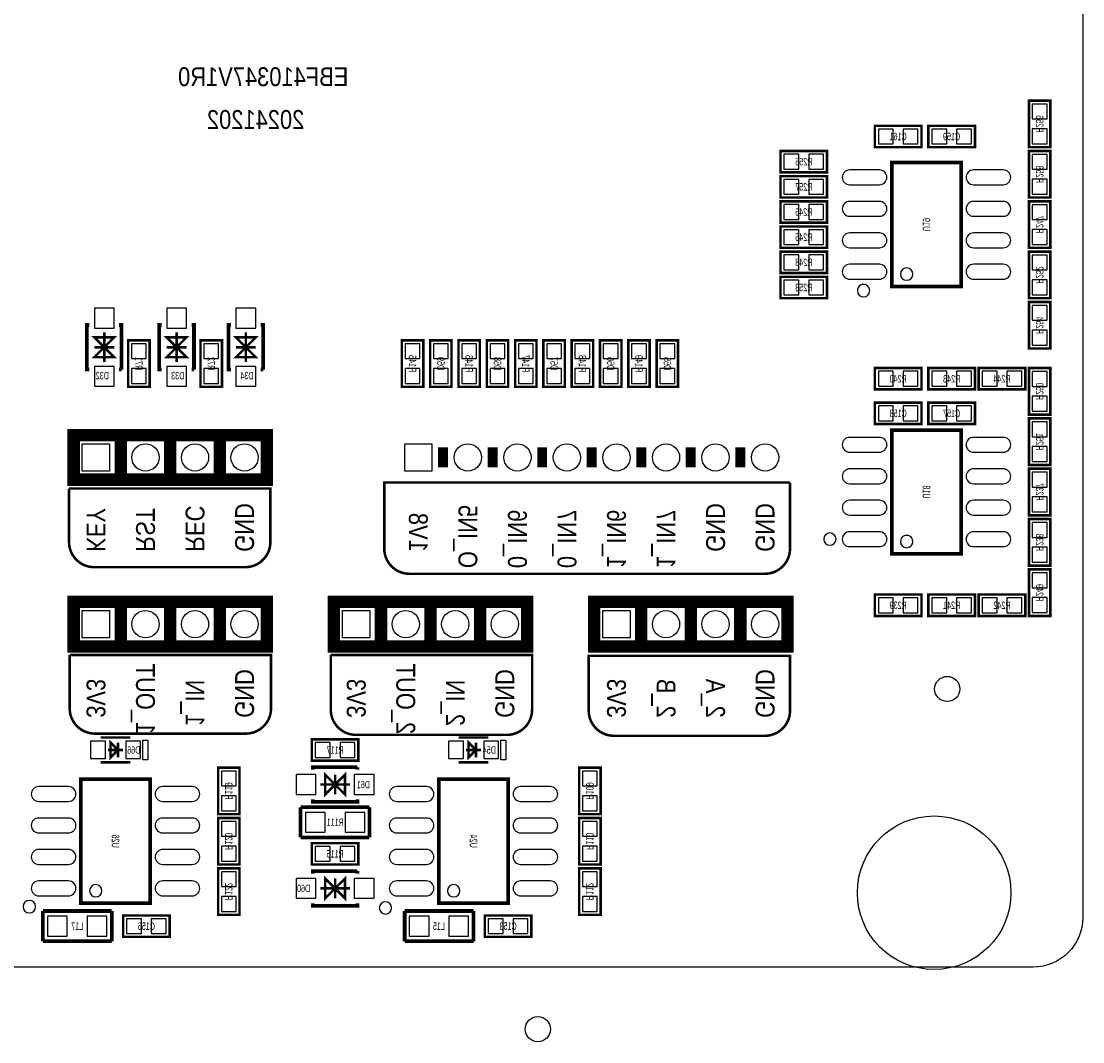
# Model space of a CAD drawing. Extents: x 0 to 129, y -3 to 86.
# Tile 5 of 7: x 87 to 129, y -3 to 38. Entities that reach past the tile are written whole.
import ezdxf
from ezdxf.enums import TextEntityAlignment as Align

# ---------------------------------------------------------------- set-up
doc = ezdxf.new("R2010")
doc.units = 0
for name, color, linetype in [('BG_OUTLINE', 3, 'CONTINUOUS'), ('BG_SILKSCREEN_BOTTOM', 173, 'CONTINUOUS'), ('PG_SILKSCREEN_BOTTOM', 150, 'CONTINUOUS'), ('PIN_BOTTOM', 202, 'CONTINUOUS'), ('RD_SILKSCREEN_BOTTOM', 122, 'CONTINUOUS')]:
    doc.layers.add(name, color=color, linetype=linetype)

msp = doc.modelspace()

# ---------------------------------------------------------------- linework, layer by layer
at = {"layer": 'BG_OUTLINE'}
msp.add_lwpolyline([(1.999996, 78.999994), (24.356873, 78.999994), (24.356873, 70.199987), (38.35687, 70.199987), (38.35687, 78.999994), (127.499999, 78.999994, -0.414213), (129.499995, 76.999998), (129.499995, 1.999996, -0.414212), (127.499999, 0), (1.999996, 0, -0.414212), (0, 1.999996), (0, 76.999998, -0.414213)], format="xyb", close=True, dxfattribs=at)
for points in [[(38.35687, 78.999994), (127.499999, 78.999994, -0.414213), (129.499995, 76.999998), (129.499995, 1.999996)], [(129.499995, 1.999996, -0.414212), (127.499999, 0), (1.999996, 0)]]:
    msp.add_lwpolyline(points, format="xyb", dxfattribs=at)
at = {"layer": 'BG_SILKSCREEN_BOTTOM', "const_width": 0.1016}
for points in [[(88.572594, 19.3167), (96.700594, 19.3167), (96.700594, 17.1577, -0.414214), (95.684594, 16.1417), (89.588594, 16.1417, -0.414214), (88.572594, 17.1577), (88.572594, 19.3167)], [(117.680994, 19.558), (101.297994, 19.558), (101.297994, 16.891, 0.414214), (102.313994, 15.875), (116.664994, 15.875, 0.414214), (117.680994, 16.891), (117.680994, 19.558)], [(88.597994, 12.5984), (96.725994, 12.5984), (96.725994, 10.4394, -0.414214), (95.709994, 9.4234), (89.613994, 9.4234, -0.414214), (88.597994, 10.4394), (88.597994, 12.5984)], [(99.138994, 12.5984), (107.266994, 12.5984), (107.266994, 10.3886, -0.414214), (106.250994, 9.3726), (100.154994, 9.3726, -0.414214), (99.138994, 10.3886), (99.138994, 12.5984)], [(109.552994, 12.5349), (109.552994, 12.5603), (117.680994, 12.5603), (117.680994, 10.3505, -0.414214), (116.664994, 9.3345), (110.568994, 9.3345, -0.414214), (109.552994, 10.3505), (109.552994, 12.5349)]]:
    msp.add_lwpolyline(points, format="xyb", dxfattribs=at)
at = {"layer": 'PG_SILKSCREEN_BOTTOM'}
for points, const_width in [([(127.3302, 34.9758), (127.3302, 33.0962), (128.1938, 33.0962), (128.1938, 34.9758), (127.3302, 34.9758)], 0.1016), ([(122.9868, 33.9598), (121.1072, 33.9598), (121.1072, 33.0962), (122.9868, 33.0962), (122.9868, 33.9598)], 0.1016), ([(123.2662, 33.0962), (125.1458, 33.0962), (125.1458, 33.9598), (123.2662, 33.9598), (123.2662, 33.0962)], 0.1016), ([(117.2972, 32.0802), (119.1768, 32.0802), (119.1768, 32.9438), (117.2972, 32.9438), (117.2972, 32.0802)], 0.1016), ([(128.1938, 31.0642), (128.1938, 32.9438), (127.3302, 32.9438), (127.3302, 31.0642), (128.1938, 31.0642)], 0.1016), ([(124.589997, 27.472005), (124.589997, 32.471995), (121.790003, 32.471995), (121.790003, 27.472005), (124.589997, 27.472005)], 0.150012), ([(119.1768, 31.9278), (117.2972, 31.9278), (117.2972, 31.0642), (119.1768, 31.0642), (119.1768, 31.9278)], 0.1016), ([(117.2972, 30.0482), (119.1768, 30.0482), (119.1768, 30.9118), (117.2972, 30.9118), (117.2972, 30.0482)], 0.1016), ([(128.1938, 29.0322), (128.1938, 30.9118), (127.3302, 30.9118), (127.3302, 29.0322), (128.1938, 29.0322)], 0.1016), ([(117.2972, 29.0322), (119.1768, 29.0322), (119.1768, 29.8958), (117.2972, 29.8958), (117.2972, 29.0322)], 0.1016), ([(119.1768, 28.8798), (117.2972, 28.8798), (117.2972, 28.0162), (119.1768, 28.0162), (119.1768, 28.8798)], 0.1016), ([(127.3302, 28.8798), (127.3302, 27.0002), (128.1938, 27.0002), (128.1938, 28.8798), (127.3302, 28.8798)], 0.1016), ([(117.2972, 27.0002), (119.1768, 27.0002), (119.1768, 27.8638), (117.2972, 27.8638), (117.2972, 27.0002)], 0.1016), ([(128.1938, 24.9682), (128.1938, 26.8478), (127.3302, 26.8478), (127.3302, 24.9682), (128.1938, 24.9682)], 0.1016), ([(89.394995, 24.118799), (89.294995, 24.118799), (89.294995, 25.918795), (89.394995, 25.918795)], 0.150012), ([(90.694993, 24.118799), (90.694993, 25.918795), (90.594993, 25.918795)], 0.150012), ([(92.315995, 24.118799), (92.215995, 24.118799), (92.215995, 25.918795), (92.315995, 25.918795)], 0.150012), ([(93.615993, 24.118799), (93.615993, 25.918795), (93.515993, 25.918795)], 0.150012), ([(95.109995, 24.118799), (95.009995, 24.118799), (95.009995, 25.91882), (95.109995, 25.91882)], 0.150012), ([(96.409993, 24.118799), (96.409993, 25.91882), (96.309993, 25.91882)], 0.150012), ([(89.994994, 25.018797), (89.594995, 24.618798), (90.394993, 24.618798), (89.994994, 25.018797), (90.394993, 25.418796), (89.594995, 25.418796), (89.994994, 25.018797)], 0.1), ([(89.994994, 24.418798), (89.994994, 25.618796)], 0.1), ([(91.823794, 23.4188), (91.823794, 25.2984), (90.960194, 25.2984), (90.960194, 23.4188), (91.823794, 23.4188)], 0.1016), ([(92.915994, 25.018797), (92.515995, 24.618798), (93.315993, 24.618798), (92.915994, 25.018797), (93.315993, 25.418796), (92.515995, 25.418796), (92.915994, 25.018797)], 0.1), ([(92.915994, 24.418798), (92.915994, 25.618796)], 0.1), ([(94.744794, 23.4188), (94.744794, 25.2984), (93.881194, 25.2984), (93.881194, 23.4188), (94.744794, 23.4188)], 0.1016), ([(95.709994, 25.018797), (95.309995, 24.618798), (96.109993, 24.618798), (95.709994, 25.018797), (96.109993, 25.418821), (95.309995, 25.418821), (95.709994, 25.018797)], 0.1), ([(95.709994, 24.418798), (95.709994, 25.618821)], 0.1), ([(102.872794, 23.4188), (102.872794, 25.2984), (102.009194, 25.2984), (102.009194, 23.4188), (102.872794, 23.4188)], 0.1016), ([(104.015794, 23.4188), (104.015794, 25.2984), (103.152194, 25.2984), (103.152194, 23.4188), (104.015794, 23.4188)], 0.1016), ([(105.158794, 23.4188), (105.158794, 25.2984), (104.295194, 25.2984), (104.295194, 23.4188), (105.158794, 23.4188)], 0.1016), ([(106.301794, 23.4188), (106.301794, 25.2984), (105.438194, 25.2984), (105.438194, 23.4188), (106.301794, 23.4188)], 0.1016), ([(107.444794, 23.4188), (107.444794, 25.2984), (106.581194, 25.2984), (106.581194, 23.4188), (107.444794, 23.4188)], 0.1016), ([(108.587794, 23.4188), (108.587794, 25.2984), (107.724194, 25.2984), (107.724194, 23.4188), (108.587794, 23.4188)], 0.1016), ([(109.730794, 23.4188), (109.730794, 25.2984), (108.867194, 25.2984), (108.867194, 23.4188), (109.730794, 23.4188)], 0.1016), ([(110.873794, 23.4188), (110.873794, 25.2984), (110.010194, 25.2984), (110.010194, 23.4188), (110.873794, 23.4188)], 0.1016), ([(112.016794, 23.4188), (112.016794, 25.2984), (111.153194, 25.2984), (111.153194, 23.4188), (112.016794, 23.4188)], 0.1016), ([(113.159794, 23.4188), (113.159794, 25.2984), (112.296194, 25.2984), (112.296194, 23.4188), (113.159794, 23.4188)], 0.1016), ([(89.594995, 25.018797), (90.394993, 25.018797)], 0.1), ([(92.515995, 25.018797), (93.315993, 25.018797)], 0.1), ([(95.309995, 25.018797), (96.109993, 25.018797)], 0.1), ([(90.694993, 24.118799), (90.594993, 24.118799)], 0.150012), ([(93.615993, 24.118799), (93.515993, 24.118799)], 0.150012), ([(96.409993, 24.118799), (96.309993, 24.118799)], 0.150012), ([(122.9868, 24.1808), (121.1072, 24.1808), (121.1072, 23.3172), (122.9868, 23.3172), (122.9868, 24.1808)], 0.1016), ([(125.1458, 24.1808), (123.2662, 24.1808), (123.2662, 23.3172), (125.1458, 23.3172), (125.1458, 24.1808)], 0.1016), ([(125.2982, 23.3172), (127.1778, 23.3172), (127.1778, 24.1808), (125.2982, 24.1808), (125.2982, 23.3172)], 0.1016), ([(127.3302, 24.1808), (127.3302, 22.3012), (128.1938, 22.3012), (128.1938, 24.1808), (127.3302, 24.1808)], 0.1016), ([(122.9868, 22.7838), (121.1072, 22.7838), (121.1072, 21.9202), (122.9868, 21.9202), (122.9868, 22.7838)], 0.1016), ([(123.2662, 21.9202), (125.1458, 21.9202), (125.1458, 22.7838), (123.2662, 22.7838), (123.2662, 21.9202)], 0.1016), ([(128.1938, 20.2692), (128.1938, 22.1488), (127.3302, 22.1488), (127.3302, 20.2692), (128.1938, 20.2692)], 0.1016), ([(89.058039, 19.674002), (96.558024, 19.674002), (96.558024, 21.473998), (88.758039, 21.473998), (88.758039, 19.674002), (89.058039, 19.674002)], 0.499999), ([(90.658036, 21.473998), (90.658036, 19.674002)], 0.499999), ([(92.658032, 21.473998), (92.658032, 19.674002)], 0.499999), ([(94.658028, 21.473998), (94.658028, 19.674002)], 0.499999), ([(124.589997, 16.677005), (124.589997, 21.676995), (121.790003, 21.676995), (121.790003, 16.677005), (124.589997, 16.677005)], 0.150012), ([(103.674037, 20.174001), (103.674037, 20.973999)], 0.399999), ([(105.674033, 20.174001), (105.674033, 20.973999)], 0.399999), ([(107.674029, 20.174001), (107.674029, 20.973999)], 0.399999), ([(109.674025, 20.174001), (109.674025, 20.973999)], 0.399999), ([(111.674021, 20.174001), (111.674021, 20.973999)], 0.399999), ([(113.674017, 20.174001), (113.674017, 20.973999)], 0.399999), ([(115.674013, 20.174001), (115.674013, 20.973999)], 0.399999), ([(128.1938, 18.2372), (128.1938, 20.1168), (127.3302, 20.1168), (127.3302, 18.2372), (128.1938, 18.2372)], 0.1016), ([(127.3302, 18.0848), (127.3302, 16.2052), (128.1938, 16.2052), (128.1938, 18.0848), (127.3302, 18.0848)], 0.1016), ([(128.1938, 14.1732), (128.1938, 16.0528), (127.3302, 16.0528), (127.3302, 14.1732), (128.1938, 14.1732)], 0.1016), ([(122.9868, 15.0368), (121.1072, 15.0368), (121.1072, 14.1732), (122.9868, 14.1732), (122.9868, 15.0368)], 0.1016), ([(125.1458, 15.0368), (123.2662, 15.0368), (123.2662, 14.1732), (125.1458, 14.1732), (125.1458, 15.0368)], 0.1016), ([(125.2982, 14.1732), (127.1778, 14.1732), (127.1778, 15.0368), (125.2982, 15.0368), (125.2982, 14.1732)], 0.1016), ([(89.058039, 12.943002), (96.558024, 12.943002), (96.558024, 14.742998), (88.758039, 14.742998), (88.758039, 12.943002), (89.058039, 12.943002)], 0.499999), ([(90.658036, 14.742998), (90.658036, 12.943002)], 0.499999), ([(92.658032, 14.742998), (92.658032, 12.943002)], 0.499999), ([(94.658028, 14.742998), (94.658028, 12.943002)], 0.499999), ([(99.566019, 12.943002), (107.066029, 12.943002), (107.066029, 14.742998), (99.266019, 14.742998), (99.266019, 12.943002), (99.566019, 12.943002)], 0.499999), ([(101.166041, 14.742998), (101.166041, 12.943002)], 0.499999), ([(103.166037, 14.742998), (103.166037, 12.943002)], 0.499999), ([(105.166033, 14.742998), (105.166033, 12.943002)], 0.499999), ([(110.074024, 12.943002), (117.574035, 12.943002), (117.574035, 14.742998), (109.774025, 14.742998), (109.774025, 12.943002), (110.074024, 12.943002)], 0.499999), ([(111.674046, 14.742998), (111.674046, 12.943002)], 0.499999), ([(113.674042, 14.742998), (113.674042, 12.943002)], 0.499999), ([(115.674038, 14.742998), (115.674038, 12.943002)], 0.499999), ([(91.049399, 9.262999), (89.849401, 9.262999)], 0.1), ([(90.2494, 9.062999), (90.5494, 8.763), (90.2494, 8.463001), (90.2494, 9.062999)], 0.1), ([(90.5494, 9.062999), (90.5494, 8.463001)], 0.1), ([(100.2538, 9.1948), (98.3742, 9.1948), (98.3742, 8.3312), (100.2538, 8.3312), (100.2538, 9.1948)], 0.1016), ([(105.501999, 9.262999), (104.302001, 9.262999)], 0.1), ([(104.702, 9.062999), (105.002, 8.763), (104.702, 8.463001), (104.702, 9.062999)], 0.1), ([(105.002, 9.062999), (105.002, 8.463001)], 0.1), ([(90.749399, 8.763), (90.149401, 8.763)], 0.1), ([(105.201999, 8.763), (104.602001, 8.763)], 0.1), ([(91.049399, 8.263001), (89.849401, 8.263001)], 0.1), ([(105.501999, 8.263001), (104.302001, 8.263001)], 0.1), ([(95.4532, 6.1722), (95.4532, 8.0518), (94.5896, 8.0518), (94.5896, 6.1722), (95.4532, 6.1722)], 0.1016), ([(100.213998, 8.065999), (98.414002, 8.065999), (98.414002, 7.965999)], 0.150012), ([(99.314, 7.366), (99.713999, 6.966001), (99.713999, 7.765999), (99.314, 7.366), (98.914001, 7.765999), (98.914001, 6.966001), (99.314, 7.366)], 0.1), ([(99.314, 6.966001), (99.314, 7.765999)], 0.1), ([(100.213998, 8.065999), (100.213998, 7.965999)], 0.150012), ([(110.0328, 6.1722), (110.0328, 8.0518), (109.1692, 8.0518), (109.1692, 6.1722), (110.0328, 6.1722)], 0.1016), ([(91.849397, 2.580005), (91.849397, 7.579995), (89.049403, 7.579995), (89.049403, 2.580005), (91.849397, 2.580005)], 0.150012), ([(99.913999, 7.366), (98.714001, 7.366)], 0.1), ([(106.301997, 2.580005), (106.301997, 7.579995), (103.502003, 7.579995), (103.502003, 2.580005), (106.301997, 2.580005)], 0.150012), ([(100.6983, 6.4516), (97.917, 6.4516)], 0.1524), ([(97.917, 6.4516), (97.917, 5.2324)], 0.1524), ([(100.213998, 6.766001), (100.213998, 6.666001), (98.414002, 6.666001), (98.414002, 6.766001)], 0.150012), ([(100.6983, 5.2324), (100.6983, 6.4516)], 0.1524), ([(95.4532, 4.1402), (95.4532, 6.0198), (94.5896, 6.0198), (94.5896, 4.1402), (95.4532, 4.1402)], 0.1016), ([(110.0328, 4.1402), (110.0328, 6.0198), (109.1692, 6.0198), (109.1692, 4.1402), (110.0328, 4.1402)], 0.1016), ([(97.917, 5.2324), (100.6983, 5.2324)], 0.1524), ([(100.2538, 5.0038), (98.3742, 5.0038), (98.3742, 4.1402), (100.2538, 4.1402), (100.2538, 5.0038)], 0.1016), ([(94.5896, 3.9878), (94.5896, 2.1082), (95.4532, 2.1082), (95.4532, 3.9878), (94.5896, 3.9878)], 0.1016), ([(100.213998, 3.874999), (98.414002, 3.874999), (98.414002, 3.774999)], 0.150012), ([(100.213998, 3.874999), (100.213998, 3.774999)], 0.150012), ([(109.1692, 3.9878), (109.1692, 2.1082), (110.0328, 2.1082), (110.0328, 3.9878), (109.1692, 3.9878)], 0.1016), ([(99.314, 3.175), (99.713999, 2.775001), (99.713999, 3.574999), (99.314, 3.175), (98.914001, 3.574999), (98.914001, 2.775001), (99.314, 3.175)], 0.1), ([(99.314, 2.775001), (99.314, 3.574999)], 0.1), ([(99.913999, 3.175), (98.714001, 3.175)], 0.1), ([(100.213998, 2.575001), (100.213998, 2.475001), (98.414002, 2.475001), (98.414002, 2.575001)], 0.150012), ([(90.297, 2.2606), (87.5157, 2.2606)], 0.1524), ([(87.5157, 2.2606), (87.5157, 1.0414)], 0.1524), ([(90.297, 1.0414), (90.297, 2.2606)], 0.1524), ([(104.902, 2.2606), (102.1207, 2.2606)], 0.1524), ([(102.1207, 2.2606), (102.1207, 1.0414)], 0.1524), ([(104.902, 1.0414), (104.902, 2.2606)], 0.1524), ([(90.7542, 1.2192), (92.6338, 1.2192), (92.6338, 2.0828), (90.7542, 2.0828), (90.7542, 1.2192)], 0.1016), ([(105.3592, 1.2192), (107.2388, 1.2192), (107.2388, 2.0828), (105.3592, 2.0828), (105.3592, 1.2192)], 0.1016), ([(87.5157, 1.0414), (90.297, 1.0414)], 0.1524), ([(102.1207, 1.0414), (104.902, 1.0414)], 0.1524)]:
    msp.add_lwpolyline(points, dxfattribs=dict(at, const_width=const_width))
for points in [[(122.639988, 27.972004, 1), (122.140012, 27.971996, 1)], [(120.899987, 27.305, 1), (120.400048, 27.304992, 1)], [(119.539969, 17.277004, 1), (119.040031, 17.276996, 1)], [(122.639988, 17.177004, 1), (122.140012, 17.176996, 1)], [(89.899388, 3.080004, 1), (89.399412, 3.079996, 1)], [(104.351988, 3.080004, 1), (103.852012, 3.079996, 1)], [(87.219612, 2.4384, 1), (86.719623, 2.438392, 1)], [(101.596012, 2.3876, 1), (101.096023, 2.387592, 1)]]:
    msp.add_lwpolyline(points, format="xyb", close=True, dxfattribs=at)
for points in [[(91.749397, 9.162999), (91.749397, 8.363001), (91.549398, 8.363001), (91.549398, 9.162999)], [(106.201997, 9.162999), (106.201997, 8.363001), (106.001998, 8.363001), (106.001998, 9.162999)]]:
    msp.add_lwpolyline(points, close=True, dxfattribs=at)
at = {"layer": 'PIN_BOTTOM'}
for points in [[(128.061695, 34.835592), (127.462305, 34.835592), (127.462305, 34.236203), (128.061695, 34.236203)], [(121.846797, 33.228305), (121.846797, 33.827695), (121.247408, 33.827695), (121.247408, 33.228305)], [(122.846592, 33.228305), (122.846592, 33.827695), (122.247203, 33.827695), (122.247203, 33.228305)], [(123.406408, 33.827695), (123.406408, 33.228305), (124.005797, 33.228305), (124.005797, 33.827695)], [(124.406203, 33.827695), (124.406203, 33.228305), (125.005592, 33.228305), (125.005592, 33.827695)], [(128.061695, 33.835797), (127.462305, 33.835797), (127.462305, 33.236408), (128.061695, 33.236408)], [(117.437408, 32.811695), (117.437408, 32.212305), (118.036797, 32.212305), (118.036797, 32.811695)], [(118.437203, 32.811695), (118.437203, 32.212305), (119.036592, 32.212305), (119.036592, 32.811695)], [(127.462305, 32.204203), (128.061695, 32.204203), (128.061695, 32.803592), (127.462305, 32.803592)], [(118.036797, 31.196305), (118.036797, 31.795695), (117.437408, 31.795695), (117.437408, 31.196305)], [(119.036592, 31.196305), (119.036592, 31.795695), (118.437203, 31.795695), (118.437203, 31.196305)], [(127.462305, 31.204408), (128.061695, 31.204408), (128.061695, 31.803797), (127.462305, 31.803797)], [(117.437408, 30.779695), (117.437408, 30.180305), (118.036797, 30.180305), (118.036797, 30.779695)], [(118.437203, 30.779695), (118.437203, 30.180305), (119.036592, 30.180305), (119.036592, 30.779695)], [(127.462305, 30.172203), (128.061695, 30.172203), (128.061695, 30.771592), (127.462305, 30.771592)], [(117.437408, 29.763695), (117.437408, 29.164305), (118.036797, 29.164305), (118.036797, 29.763695)], [(118.437203, 29.763695), (118.437203, 29.164305), (119.036592, 29.164305), (119.036592, 29.763695)], [(127.462305, 29.172408), (128.061695, 29.172408), (128.061695, 29.771797), (127.462305, 29.771797)], [(118.036797, 28.148305), (118.036797, 28.747695), (117.437408, 28.747695), (117.437408, 28.148305)], [(119.036592, 28.148305), (119.036592, 28.747695), (118.437203, 28.747695), (118.437203, 28.148305)], [(128.061695, 28.739592), (127.462305, 28.739592), (127.462305, 28.140203), (128.061695, 28.140203)], [(117.437408, 27.731695), (117.437408, 27.132305), (118.036797, 27.132305), (118.036797, 27.731695)], [(118.437203, 27.731695), (118.437203, 27.132305), (119.036592, 27.132305), (119.036592, 27.731695)], [(128.061695, 27.739797), (127.462305, 27.739797), (127.462305, 27.140408), (128.061695, 27.140408)], [(89.594944, 25.793751), (90.395044, 25.793751), (90.395044, 26.593851), (89.594944, 26.593851)], [(92.515944, 25.793751), (93.316044, 25.793751), (93.316044, 26.593851), (92.515944, 26.593851)], [(95.309944, 25.793751), (96.110044, 25.793751), (96.110044, 26.593851), (95.309944, 26.593851)], [(127.462305, 26.108203), (128.061695, 26.108203), (128.061695, 26.707592), (127.462305, 26.707592)], [(127.462305, 25.108408), (128.061695, 25.108408), (128.061695, 25.707797), (127.462305, 25.707797)], [(91.092299, 24.558803), (91.691689, 24.558803), (91.691689, 25.158192), (91.092299, 25.158192)], [(94.013299, 24.558803), (94.612689, 24.558803), (94.612689, 25.158192), (94.013299, 25.158192)], [(102.141299, 24.558803), (102.740689, 24.558803), (102.740689, 25.158192), (102.141299, 25.158192)], [(103.284299, 24.558803), (103.883689, 24.558803), (103.883689, 25.158192), (103.284299, 25.158192)], [(104.427299, 24.558803), (105.026689, 24.558803), (105.026689, 25.158192), (104.427299, 25.158192)], [(105.570299, 24.558803), (106.169689, 24.558803), (106.169689, 25.158192), (105.570299, 25.158192)], [(106.713299, 24.558803), (107.312689, 24.558803), (107.312689, 25.158192), (106.713299, 25.158192)], [(107.856299, 24.558803), (108.455689, 24.558803), (108.455689, 25.158192), (107.856299, 25.158192)], [(108.999299, 24.558803), (109.598689, 24.558803), (109.598689, 25.158192), (108.999299, 25.158192)], [(110.142299, 24.558803), (110.741689, 24.558803), (110.741689, 25.158192), (110.142299, 25.158192)], [(111.285299, 24.558803), (111.884689, 24.558803), (111.884689, 25.158192), (111.285299, 25.158192)], [(112.428299, 24.558803), (113.027689, 24.558803), (113.027689, 25.158192), (112.428299, 25.158192)], [(89.594944, 23.443743), (90.395044, 23.443743), (90.395044, 24.243843), (89.594944, 24.243843)], [(91.092299, 23.559008), (91.691689, 23.559008), (91.691689, 24.158397), (91.092299, 24.158397)], [(92.515944, 23.443743), (93.316044, 23.443743), (93.316044, 24.243843), (92.515944, 24.243843)], [(94.013299, 23.559008), (94.612689, 23.559008), (94.612689, 24.158397), (94.013299, 24.158397)], [(95.309944, 23.443743), (96.110044, 23.443743), (96.110044, 24.243843), (95.309944, 24.243843)], [(102.141299, 23.559008), (102.740689, 23.559008), (102.740689, 24.158397), (102.141299, 24.158397)], [(103.284299, 23.559008), (103.883689, 23.559008), (103.883689, 24.158397), (103.284299, 24.158397)], [(104.427299, 23.559008), (105.026689, 23.559008), (105.026689, 24.158397), (104.427299, 24.158397)], [(105.570299, 23.559008), (106.169689, 23.559008), (106.169689, 24.158397), (105.570299, 24.158397)], [(106.713299, 23.559008), (107.312689, 23.559008), (107.312689, 24.158397), (106.713299, 24.158397)], [(107.856299, 23.559008), (108.455689, 23.559008), (108.455689, 24.158397), (107.856299, 24.158397)], [(108.999299, 23.559008), (109.598689, 23.559008), (109.598689, 24.158397), (108.999299, 24.158397)], [(110.142299, 23.559008), (110.741689, 23.559008), (110.741689, 24.158397), (110.142299, 24.158397)], [(111.285299, 23.559008), (111.884689, 23.559008), (111.884689, 24.158397), (111.285299, 24.158397)], [(112.428299, 23.559008), (113.027689, 23.559008), (113.027689, 24.158397), (112.428299, 24.158397)], [(121.846797, 23.449305), (121.846797, 24.048695), (121.247408, 24.048695), (121.247408, 23.449305)], [(122.846592, 23.449305), (122.846592, 24.048695), (122.247203, 24.048695), (122.247203, 23.449305)], [(124.005797, 23.449305), (124.005797, 24.048695), (123.406408, 24.048695), (123.406408, 23.449305)], [(125.005592, 23.449305), (125.005592, 24.048695), (124.406203, 24.048695), (124.406203, 23.449305)], [(125.438408, 24.048695), (125.438408, 23.449305), (126.037797, 23.449305), (126.037797, 24.048695)], [(126.438203, 24.048695), (126.438203, 23.449305), (127.037592, 23.449305), (127.037592, 24.048695)], [(128.061695, 24.040592), (127.462305, 24.040592), (127.462305, 23.441203), (128.061695, 23.441203)], [(128.061695, 23.040797), (127.462305, 23.040797), (127.462305, 22.441408), (128.061695, 22.441408)], [(121.846797, 22.052305), (121.846797, 22.651695), (121.247408, 22.651695), (121.247408, 22.052305)], [(122.846592, 22.052305), (122.846592, 22.651695), (122.247203, 22.651695), (122.247203, 22.052305)], [(123.406408, 22.651695), (123.406408, 22.052305), (124.005797, 22.052305), (124.005797, 22.651695)], [(124.406203, 22.651695), (124.406203, 22.052305), (125.005592, 22.052305), (125.005592, 22.651695)], [(127.462305, 21.409203), (128.061695, 21.409203), (128.061695, 22.008592), (127.462305, 22.008592)], [(89.107975, 20.023938), (89.107975, 21.124037), (90.208075, 21.124037), (90.208075, 20.023938)], [(102.123951, 20.023938), (102.123951, 21.124037), (103.224051, 21.124037), (103.224051, 20.023938)], [(127.462305, 20.409408), (128.061695, 20.409408), (128.061695, 21.008797), (127.462305, 21.008797)], [(127.462305, 19.377203), (128.061695, 19.377203), (128.061695, 19.976592), (127.462305, 19.976592)], [(127.462305, 18.377408), (128.061695, 18.377408), (128.061695, 18.976797), (127.462305, 18.976797)], [(128.061695, 17.944592), (127.462305, 17.944592), (127.462305, 17.345203), (128.061695, 17.345203)], [(128.061695, 16.944797), (127.462305, 16.944797), (127.462305, 16.345408), (128.061695, 16.345408)], [(127.462305, 15.313203), (128.061695, 15.313203), (128.061695, 15.912592), (127.462305, 15.912592)], [(121.846797, 14.305305), (121.846797, 14.904695), (121.247408, 14.904695), (121.247408, 14.305305)], [(122.846592, 14.305305), (122.846592, 14.904695), (122.247203, 14.904695), (122.247203, 14.305305)], [(124.005797, 14.305305), (124.005797, 14.904695), (123.406408, 14.904695), (123.406408, 14.305305)], [(125.005592, 14.305305), (125.005592, 14.904695), (124.406203, 14.904695), (124.406203, 14.305305)], [(125.438408, 14.904695), (125.438408, 14.305305), (126.037797, 14.305305), (126.037797, 14.904695)], [(126.438203, 14.904695), (126.438203, 14.305305), (127.037592, 14.305305), (127.037592, 14.904695)], [(127.462305, 14.313408), (128.061695, 14.313408), (128.061695, 14.912797), (127.462305, 14.912797)], [(89.107975, 13.292938), (89.107975, 14.393037), (90.208075, 14.393037), (90.208075, 13.292938)], [(99.615981, 13.292938), (99.615981, 14.393037), (100.71608, 14.393037), (100.71608, 13.292938)], [(110.123986, 13.292938), (110.123986, 14.393037), (111.224085, 14.393037), (111.224085, 13.292938)], [(90.039342, 8.412988), (90.039342, 9.112987), (89.439445, 9.112987), (89.439445, 8.412988)], [(91.459355, 8.412988), (91.459355, 9.112987), (90.859458, 9.112987), (90.859458, 8.412988)], [(99.113797, 8.463305), (99.113797, 9.062695), (98.514408, 9.062695), (98.514408, 8.463305)], [(100.113592, 8.463305), (100.113592, 9.062695), (99.514203, 9.062695), (99.514203, 8.463305)], [(104.491942, 8.412988), (104.491942, 9.112987), (103.892045, 9.112987), (103.892045, 8.412988)], [(105.911955, 8.412988), (105.911955, 9.112987), (105.312058, 9.112987), (105.312058, 8.412988)], [(94.721705, 7.312203), (95.321095, 7.312203), (95.321095, 7.911592), (94.721705, 7.911592)], [(98.539046, 6.96595), (98.539046, 7.76605), (97.738946, 7.76605), (97.738946, 6.96595)], [(100.889054, 6.96595), (100.889054, 7.76605), (100.088954, 7.76605), (100.088954, 6.96595)], [(109.301305, 7.312203), (109.900695, 7.312203), (109.900695, 7.911592), (109.301305, 7.911592)], [(94.721705, 6.312408), (95.321095, 6.312408), (95.321095, 6.911797), (94.721705, 6.911797)], [(109.301305, 6.312408), (109.900695, 6.312408), (109.900695, 6.911797), (109.301305, 6.911797)], [(98.91395, 5.44195), (98.91395, 6.24205), (98.11385, 6.24205), (98.11385, 5.44195)], [(100.51415, 5.44195), (100.51415, 6.24205), (99.71405, 6.24205), (99.71405, 5.44195)], [(94.721705, 5.280203), (95.321095, 5.280203), (95.321095, 5.879592), (94.721705, 5.879592)], [(109.301305, 5.280203), (109.900695, 5.280203), (109.900695, 5.879592), (109.301305, 5.879592)], [(94.721705, 4.280408), (95.321095, 4.280408), (95.321095, 4.879797), (94.721705, 4.879797)], [(99.113797, 4.272305), (99.113797, 4.871695), (98.514408, 4.871695), (98.514408, 4.272305)], [(100.113592, 4.272305), (100.113592, 4.871695), (99.514203, 4.871695), (99.514203, 4.272305)], [(109.301305, 4.280408), (109.900695, 4.280408), (109.900695, 4.879797), (109.301305, 4.879797)], [(95.321095, 3.847592), (94.721705, 3.847592), (94.721705, 3.248203), (95.321095, 3.248203)], [(98.539046, 2.77495), (98.539046, 3.57505), (97.738946, 3.57505), (97.738946, 2.77495)], [(100.889054, 2.77495), (100.889054, 3.57505), (100.088954, 3.57505), (100.088954, 2.77495)], [(109.900695, 3.847592), (109.301305, 3.847592), (109.301305, 3.248203), (109.900695, 3.248203)], [(95.321095, 2.847797), (94.721705, 2.847797), (94.721705, 2.248408), (95.321095, 2.248408)], [(109.900695, 2.847797), (109.301305, 2.847797), (109.301305, 2.248408), (109.900695, 2.248408)], [(87.69985, 2.05105), (87.69985, 1.25095), (88.49995, 1.25095), (88.49995, 2.05105)], [(89.30005, 2.05105), (89.30005, 1.25095), (90.10015, 1.25095), (90.10015, 2.05105)], [(90.894408, 1.950695), (90.894408, 1.351305), (91.493797, 1.351305), (91.493797, 1.950695)], [(91.894203, 1.950695), (91.894203, 1.351305), (92.493592, 1.351305), (92.493592, 1.950695)], [(102.30485, 2.05105), (102.30485, 1.25095), (103.10495, 1.25095), (103.10495, 2.05105)], [(103.90505, 2.05105), (103.90505, 1.25095), (104.70515, 1.25095), (104.70515, 2.05105)], [(105.499408, 1.950695), (105.499408, 1.351305), (106.098797, 1.351305), (106.098797, 1.950695)], [(106.499203, 1.950695), (106.499203, 1.351305), (107.098592, 1.351305), (107.098592, 1.950695)]]:
    msp.add_lwpolyline(points, close=True, dxfattribs=at)
for points in [[(121.290105, 32.176949), (120.089905, 32.176949, 1), (120.089905, 31.577051), (121.290105, 31.577051, 1)], [(126.290095, 32.176949), (125.089895, 32.176949, 1), (125.089895, 31.577051), (126.290095, 31.577051, 1)], [(121.290105, 30.906949), (120.089905, 30.906949, 1), (120.089905, 30.307051), (121.290105, 30.307051, 1)], [(126.290095, 30.906949), (125.089895, 30.906949, 1), (125.089895, 30.307051), (126.290095, 30.307051, 1)], [(121.290105, 29.636949), (120.089905, 29.636949, 1), (120.089905, 29.037051), (121.290105, 29.037051, 1)], [(126.290095, 29.636949), (125.089895, 29.636949, 1), (125.089895, 29.037051), (126.290095, 29.037051, 1)], [(121.290105, 28.366949), (120.089905, 28.366949, 1), (120.089905, 27.767051), (121.290105, 27.767051, 1)], [(126.290095, 28.366949), (125.089895, 28.366949, 1), (125.089895, 27.767051), (126.290095, 27.767051, 1)], [(121.290105, 21.381949), (120.089905, 21.381949, 1), (120.089905, 20.782051), (121.290105, 20.782051, 1)], [(126.290095, 21.381949), (125.089895, 21.381949, 1), (125.089895, 20.782051), (126.290095, 20.782051, 1)], [(121.290105, 20.111949), (120.089905, 20.111949, 1), (120.089905, 19.512051), (121.290105, 19.512051, 1)], [(126.290095, 20.111949), (125.089895, 20.111949, 1), (125.089895, 19.512051), (126.290095, 19.512051, 1)], [(121.290105, 18.841949), (120.089905, 18.841949, 1), (120.089905, 18.242051), (121.290105, 18.242051, 1)], [(126.290095, 18.841949), (125.089895, 18.841949, 1), (125.089895, 18.242051), (126.290095, 18.242051, 1)], [(121.290105, 17.571949), (120.089905, 17.571949, 1), (120.089905, 16.972051), (121.290105, 16.972051, 1)], [(126.290095, 17.571949), (125.089895, 17.571949, 1), (125.089895, 16.972051), (126.290095, 16.972051, 1)], [(88.549505, 7.284949), (87.349305, 7.284949, 1), (87.349305, 6.685051), (88.549505, 6.685051, 1)], [(93.549495, 7.284949), (92.349295, 7.284949, 1), (92.349295, 6.685051), (93.549495, 6.685051, 1)], [(103.002105, 7.284949), (101.801905, 7.284949, 1), (101.801905, 6.685051), (103.002105, 6.685051, 1)], [(108.002095, 7.284949), (106.801895, 7.284949, 1), (106.801895, 6.685051), (108.002095, 6.685051, 1)], [(88.549505, 6.014949), (87.349305, 6.014949, 1), (87.349305, 5.415051), (88.549505, 5.415051, 1)], [(93.549495, 6.014949), (92.349295, 6.014949, 1), (92.349295, 5.415051), (93.549495, 5.415051, 1)], [(103.002105, 6.014949), (101.801905, 6.014949, 1), (101.801905, 5.415051), (103.002105, 5.415051, 1)], [(108.002095, 6.014949), (106.801895, 6.014949, 1), (106.801895, 5.415051), (108.002095, 5.415051, 1)], [(88.549505, 4.744949), (87.349305, 4.744949, 1), (87.349305, 4.145051), (88.549505, 4.145051, 1)], [(93.549495, 4.744949), (92.349295, 4.744949, 1), (92.349295, 4.145051), (93.549495, 4.145051, 1)], [(103.002105, 4.744949), (101.801905, 4.744949, 1), (101.801905, 4.145051), (103.002105, 4.145051, 1)], [(108.002095, 4.744949), (106.801895, 4.744949, 1), (106.801895, 4.145051), (108.002095, 4.145051, 1)], [(88.549505, 3.474949), (87.349305, 3.474949, 1), (87.349305, 2.875051), (88.549505, 2.875051, 1)], [(93.549495, 3.474949), (92.349295, 3.474949, 1), (92.349295, 2.875051), (93.549495, 2.875051, 1)], [(103.002105, 3.474949), (101.801905, 3.474949, 1), (101.801905, 2.875051), (103.002105, 2.875051, 1)], [(108.002095, 3.474949), (106.801895, 3.474949, 1), (106.801895, 2.875051), (108.002095, 2.875051, 1)]]:
    msp.add_lwpolyline(points, format="xyb", close=True, dxfattribs=at)
for centre, radius in [((91.658034, 20.574), 0.55005), ((93.65803, 20.574), 0.55005), ((95.658026, 20.574), 0.55005), ((104.674035, 20.574), 0.55005), ((106.674031, 20.574), 0.55005), ((108.674027, 20.574), 0.55005), ((110.674023, 20.574), 0.55005), ((112.674019, 20.574), 0.55005), ((114.674015, 20.574), 0.55005), ((116.674036, 20.574), 0.55005), ((91.658034, 13.843), 0.55005), ((93.65803, 13.843), 0.55005), ((95.658026, 13.843), 0.55005), ((102.166039, 13.843), 0.55005), ((104.166035, 13.843), 0.55005), ((106.166031, 13.843), 0.55005), ((112.674044, 13.843), 0.55005), ((114.67404, 13.843), 0.55005), ((116.674036, 13.843), 0.55005), ((124.0282, 11.2268), 0.508), ((123.500007, 2.999994), 3.099956), ((107.500039, -2.507996), 0.508)]:
    msp.add_circle(centre, radius, dxfattribs=at)

# ---------------------------------------------------------------- texts
at = {"layer": 'BG_SILKSCREEN_BOTTOM', "text_generation_flag": 2, "width": 0.866667}
for s, p in [('EBF410347V1R0', (99.8474, 35.56)), ('20241202', (98.0694, 33.8328))]:
    msp.add_text(s, height=0.762, dxfattribs=at).set_placement(p)
for s, p in [('GND', (95.277026, 16.764)), ('O_IN5', (104.292908, 16.1036)), ('0_IN6', (106.292929, 16.1036)), ('0_IN7', (108.292951, 16.1036)), ('1_IN6', (110.292972, 16.1036)), ('1_IN7', (112.292994, 16.1036)), ('GND', (114.293015, 16.764)), ('GND', (116.293036, 16.764)), ('KEY', (89.277038, 16.764)), ('RST', (91.277034, 16.764)), ('REC', (93.27703, 16.764)), ('1V8', (102.292887, 16.764)), ('1_OUT', (91.277034, 9.40181)), ('2_OUT', (101.785039, 9.40181)), ('GND', (95.277026, 10.06221)), ('GND', (105.785031, 10.06221)), ('2_B', (112.293044, 10.06221)), ('2_A', (114.29304, 10.06221)), ('GND', (116.293036, 10.06221)), ('3V3', (89.277038, 10.06221)), ('1_IN', (93.27703, 9.73201)), ('3V3', (99.785043, 10.06221)), ('2_IN', (103.785035, 9.73201)), ('3V3', (110.293048, 10.06221))]:
    msp.add_text(s, height=0.762, rotation=270, dxfattribs=at).set_placement(p)
at = {"layer": 'RD_SILKSCREEN_BOTTOM', "text_generation_flag": 2, "width": 0.700025}
for s, p in [('R256', (127.612013, 34.036356)), ('R258', (127.612013, 32.004356)), ('U19', (123.040013, 29.972356)), ('R247', (127.612013, 29.972356)), ('R252', (127.612013, 27.940356)), ('R254', (127.612013, 25.908356)), ('R71', (91.242007, 24.358956)), ('R72', (94.163007, 24.358956)), ('R145', (102.291007, 24.358956)), ('D59', (103.434007, 24.358956)), ('R146', (104.577007, 24.358956)), ('D58', (105.720007, 24.358956)), ('R147', (106.863007, 24.358956)), ('D57', (108.006007, 24.358956)), ('R148', (109.149007, 24.358956)), ('D56', (110.292007, 24.358956)), ('R149', (111.435007, 24.358956)), ('D55', (112.578007, 24.358956)), ('R250', (127.612013, 23.241356)), ('R251', (127.612013, 21.209356)), ('U18', (123.040013, 19.177356)), ('R237', (127.612013, 19.177356)), ('R238', (127.612013, 17.145356)), ('R249', (127.612013, 15.113356)), ('R119', (94.871413, 7.112356)), ('R109', (109.451013, 7.112356)), ('U26', (90.299413, 5.080356)), ('R120', (94.871413, 5.080356)), ('U24', (104.752013, 5.080356)), ('R110', (109.451013, 5.080356)), ('R122', (94.871413, 3.048356)), ('R112', (109.451013, 3.048356))]:
    msp.add_text(s, height=0.299999, rotation=270, dxfattribs=at).set_placement(p, align=Align.CENTER)
for s, p in [('C161', (122.047, 33.377988)), ('C159', (124.206, 33.377988)), ('R255', (118.237, 32.361988)), ('R257', (118.237, 31.345988)), ('R246', (118.237, 30.329988)), ('R245', (118.237, 29.313988)), ('R248', (118.237, 28.297988)), ('R253', (118.237, 27.281988)), ('D32', (89.916, 23.726013)), ('D33', (92.964, 23.726013)), ('D34', (95.758, 23.726013)), ('R240', (122.047, 23.599013)), ('R243', (124.206, 23.599013)), ('R244', (126.238, 23.599013)), ('C158', (122.047, 22.202013)), ('C157', (124.206, 22.202013)), ('R239', (122.047, 14.455013)), ('R241', (124.206, 14.455013)), ('R242', (126.238, 14.455013)), ('D66', (91.186, 8.613013)), ('R117', (99.314, 8.612988)), ('D54', (105.537, 8.613013)), ('D61', (100.457, 7.216013)), ('R111', (99.314, 5.692013)), ('R115', (99.314, 4.422013)), ('D60', (98.044, 3.025013)), ('L17', (88.9, 1.501013)), ('C156', (91.694, 1.501013)), ('L15', (103.505, 1.501013)), ('C153', (106.299, 1.501013))]:
    msp.add_text(s, height=0.299999, dxfattribs=at).set_placement(p, align=Align.CENTER)

doc.saveas('drawing.dxf')
